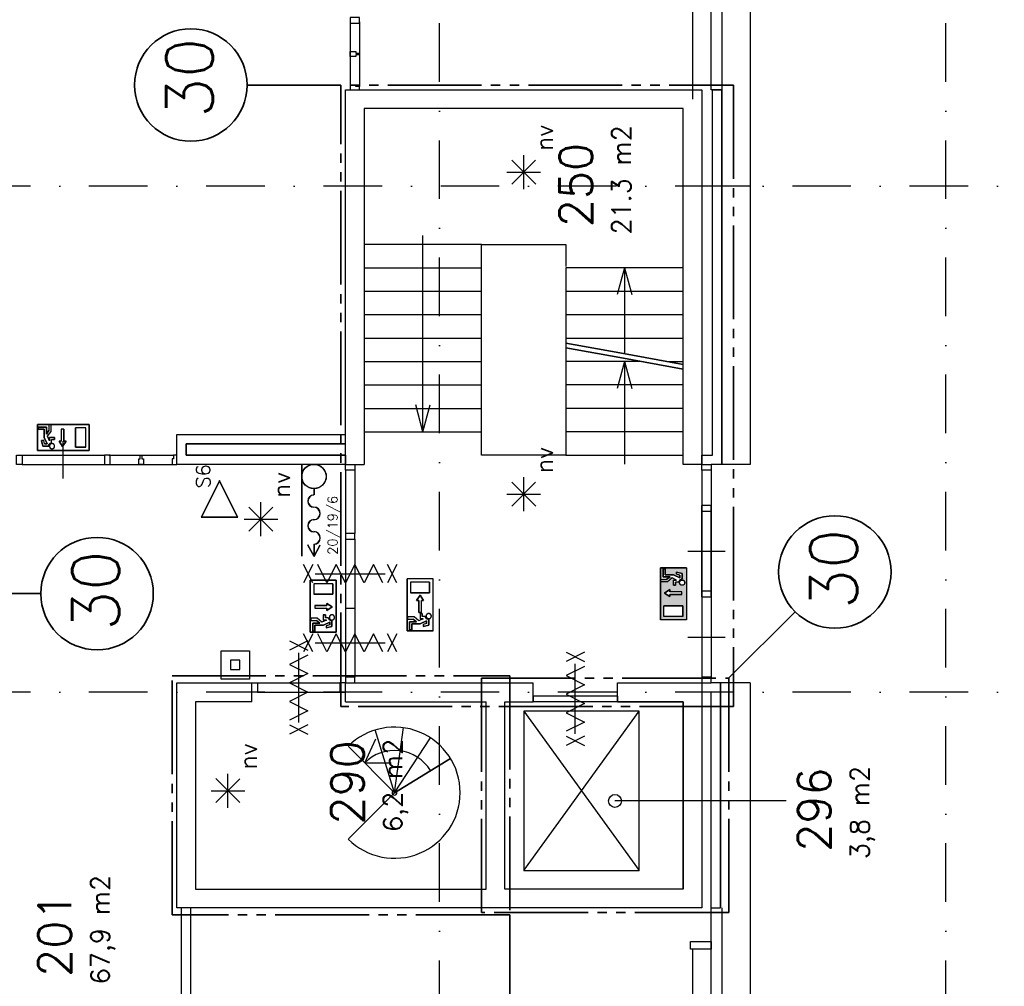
# Model space of a CAD drawing. Extents: x 36324 to 146208, y 143889 to 220609.
# Tile 8 of 21: x 68088 to 78588, y 177643 to 187957. Entities that reach past the tile are written whole.
import ezdxf
from ezdxf.enums import TextEntityAlignment as Align

# ---------------------------------------------------------------- set-up
doc = ezdxf.new("R2010")
doc.units = 0
doc.header["$LTSCALE"] = 100
doc.linetypes.add('B0302', pattern=[12.5, 6.25, -3.125, 0, -3.125])
doc.linetypes.add('B0804', pattern=[15, 10, -1, 1, -1, 1, -1])
for name, color, linetype in [('Bouwkundig', 253, 'CONTINUOUS'), ('Bouwkundig tekst', 252, 'CONTINUOUS'), ('Stramien', 252, 'B0302')]:
    doc.layers.add(name, color=color, linetype=linetype)
doc.layers.add('brandscheiding', color=40, linetype='B0804', lineweight=35)
doc.styles.add('bouwk tekst', font='romans.shx')
doc.styles.get("Standard").update_dxf_attribs({"font": 'romans.shx'})

msp = doc.modelspace()

# ---------------------------------------------------------------- hatches: boundary and pattern name
at = {"layer": 'brandscheiding'}
h = msp.add_hatch(color=256, dxfattribs=at)
h.paths.add_polyline_path([(75198, 181553), (74921, 181553), (74921, 181830), (74977, 181830), (75020, 181802), (75020, 181825), (75149, 181825), (75149, 181853), (75020, 181853), (75020, 181876), (74964, 181839), (74977, 181830), (74921, 181830), (74921, 182108), (75198, 182108)])
h.paths.add_polyline_path([(74958, 181701), (74958, 181590), (75161, 181590), (75161, 181701)], flags=16)
h.paths.add_polyline_path([(75060, 181923), (75083, 181923), (75083, 181955), (75116, 181955), (75116, 181955), (75116, 181956), (75116, 181956), (75116, 181956), (75116, 181957), (75117, 181957), (75117, 181959), (75118, 181962), (75118, 181963), (75121, 181969), (75121, 181970), (75126, 181975), (75126, 181976), (75130, 181979), (75130, 181979), (75135, 181982), (75136, 181983), (75145, 181986), (75146, 181986), (75153, 181987), (75152, 181987), (75152, 182048), (75092, 182063), (75092, 182039), (75129, 182030), (75129, 182003), (75061, 182034), (74972, 182034), (74972, 182098), (74949, 182098), (74949, 182011), (75023, 182011), (74987, 181983), (74925, 181983), (74925, 181960), (74995, 181960), (75046, 182000), (75093, 181978), (75060, 181978)], flags=16)
h.paths.add_polyline_path([(75172, 181931), (75172, 181931), (75174, 181934), (75177, 181938), (75177, 181938), (75178, 181941), (75179, 181943), (75179, 181943), (75179, 181943), (75179, 181943), (75179, 181945), (75180, 181949), (75180, 181953), (75179, 181957), (75178, 181961), (75178, 181961), (75176, 181965), (75175, 181966), (75174, 181968), (75172, 181969), (75172, 181970), (75172, 181970), (75170, 181972), (75166, 181974), (75163, 181976), (75161, 181977), (75160, 181977), (75161, 181977), (75157, 181978), (75156, 181978), (75153, 181978), (75149, 181978), (75145, 181977), (75141, 181976), (75137, 181974), (75138, 181974), (75134, 181972), (75131, 181969), (75129, 181966), (75127, 181962), (75125, 181959), (75125, 181958), (75125, 181955), (75124, 181952), (75124, 181952), (75124, 181948), (75125, 181945), (75125, 181945), (75126, 181941), (75128, 181937), (75128, 181937), (75130, 181934), (75132, 181931), (75134, 181929), (75135, 181929), (75138, 181927), (75138, 181926), (75141, 181925), (75142, 181925), (75145, 181924), (75148, 181923), (75148, 181923), (75152, 181923), (75156, 181923), (75160, 181924), (75161, 181924), (75164, 181925), (75165, 181926), (75166, 181926), (75165, 181926), (75166, 181926), (75168, 181927), (75169, 181928), (75169, 181929), (75169, 181929)], flags=16)

# ---------------------------------------------------------------- linework, layer by layer
at = {"layer": 'Bouwkundig', "linetype": 'Continuous'}
for p, q in [((75477, 187210), (75577, 187210)), ((73464, 186149, 2600), (73464, 186511, 2600)), ((73592, 186203, 2600), (73336, 186459, 2600)), ((73336, 186203, 2600), (73590, 186458, 2600)), ((73283, 186330, 2600), (73643, 186330, 2600)), ((68276, 183638), (68830, 183638)), ((68276, 183360), (68276, 183638)), ((68285, 183587), (68285, 183610)), ((68285, 183610), (68373, 183610)), ((68350, 183587), (68285, 183587)), ((68350, 183498), (68350, 183587)), ((68373, 183610), (68373, 183536)), ((68373, 183536), (68400, 183572)), ((68383, 183512), (68423, 183564)), ((68423, 183633), (68400, 183633)), ((68400, 183633), (68400, 183572)), ((68423, 183564), (68423, 183633)), ((68531, 183589), (68531, 183459)), ((68558, 183589), (68558, 183459)), ((68793, 183601), (68682, 183601)), ((68682, 183397), (68682, 183601)), ((68793, 183397), (68793, 183601)), ((68830, 183360), (68830, 183638)), ((68336, 183406), (68321, 183467)), ((68344, 183467), (68321, 183467)), ((68354, 183430), (68344, 183467)), ((68381, 183430), (68350, 183498)), ((68405, 183465), (68384, 183512)), ((68405, 183465), (68405, 183499)), ((68460, 183499), (68405, 183499)), ((68428, 183442), (68428, 183476)), ((68460, 183476), (68428, 183476)), ((68460, 183499), (68460, 183476)), ((68508, 183459), (68531, 183459)), ((68545, 183404), (68508, 183459)), ((68582, 183459), (68545, 183404)), ((68558, 183459), (68582, 183459)), ((68397, 183406), (68336, 183406)), ((68354, 183430), (68381, 183430)), ((68793, 183397), (68682, 183397)), ((71093, 183210), (71093, 182232)), ((71095, 183210), (71095, 182232)), ((75877, 183210), (75462, 183210)), ((73592, 182767, 2600), (73336, 183022, 2600)), ((73336, 182767, 2600), (73590, 183021, 2600)), ((73464, 182713, 2600), (73464, 183075, 2600)), ((71226, 182952), (71226, 182886)), ((71228, 182952), (71228, 182886)), ((70661, 182446, 2600), (70661, 182808, 2600)), ((73283, 182894, 2600), (73643, 182894, 2600)), ((70789, 182500, 2600), (70533, 182756, 2600)), ((70533, 182500, 2600), (70787, 182754, 2600)), ((70480, 182627, 2600), (70840, 182627, 2600)), ((71227, 182229), (71160, 182351)), ((71227, 182232), (71162, 182352)), ((71226, 182362), (71226, 182234)), ((71227, 182232), (71292, 182352)), ((71227, 182229), (71293, 182351)), ((71228, 182362), (71228, 182234)), ((75198, 182108), (74921, 182108)), ((74921, 182108), (74921, 181553)), ((74949, 182098), (74949, 182011)), ((74972, 182098), (74949, 182098)), ((74972, 182034), (74972, 182098)), ((75198, 182108), (75198, 181553)), ((71463, 181976), (71186, 181976)), ((71186, 181422), (71186, 181976)), ((72219, 181436), (72219, 181991)), ((72496, 181991), (72219, 181991)), ((72496, 181436), (72496, 181991)), ((74925, 181960), (74925, 181983)), ((74925, 181983), (74987, 181983)), ((74949, 182011), (75023, 182011)), ((75061, 182034), (74972, 182034)), ((75023, 182011), (74987, 181983)), ((75046, 182000), (74995, 181960)), ((75093, 181978), (75046, 182000)), ((75093, 181978), (75060, 181978)), ((75060, 181923), (75060, 181978)), ((75129, 182003), (75061, 182034)), ((75092, 182039), (75092, 182063)), ((75152, 182048), (75092, 182063)), ((75129, 182030), (75092, 182039)), ((75129, 182030), (75129, 182003)), ((75152, 181987), (75152, 182048)), ((71426, 181939), (71223, 181939)), ((71223, 181939), (71223, 181828)), ((71426, 181939), (71426, 181828)), ((72256, 181954), (72256, 181843)), ((72459, 181954), (72256, 181954)), ((72459, 181954), (72459, 181843)), ((74995, 181960), (74925, 181960)), ((74964, 181839), (75020, 181876)), ((75020, 181876), (75020, 181853)), ((75060, 181923), (75083, 181923)), ((75083, 181923), (75083, 181955)), ((75116, 181955), (75083, 181955)), ((71426, 181828), (71223, 181828)), ((72459, 181843), (72256, 181843)), ((72320, 181760), (72357, 181815)), ((72344, 181760), (72320, 181760)), ((72344, 181630), (72344, 181760)), ((72357, 181815), (72394, 181760)), ((72371, 181630), (72371, 181760)), ((72394, 181760), (72371, 181760)), ((75020, 181802), (74964, 181839)), ((75149, 181853), (75020, 181853)), ((75020, 181825), (75020, 181802)), ((75149, 181825), (75020, 181825)), ((71235, 181705), (71365, 181705)), ((71235, 181677), (71365, 181677)), ((71365, 181728), (71420, 181691)), ((71365, 181705), (71365, 181728)), ((71420, 181691), (71365, 181654)), ((71365, 181654), (71365, 181677)), ((75161, 181701), (74958, 181701)), ((74958, 181590), (74958, 181701)), ((75161, 181590), (75161, 181701)), ((71260, 181570), (71191, 181570)), ((71191, 181570), (71191, 181546)), ((71191, 181546), (71252, 181546)), ((71288, 181519), (71252, 181546)), ((71311, 181530), (71260, 181570)), ((71358, 181551), (71311, 181530)), ((71325, 181607), (71325, 181551)), ((71325, 181607), (71348, 181607)), ((71358, 181551), (71325, 181551)), ((71348, 181607), (71348, 181574)), ((71381, 181574), (71348, 181574)), ((72223, 181584), (72223, 181561)), ((72293, 181584), (72223, 181584)), ((72223, 181561), (72285, 181561)), ((72320, 181533), (72285, 181561)), ((72344, 181544), (72293, 181584)), ((72371, 181630), (72344, 181630)), ((72391, 181565), (72344, 181544)), ((72357, 181621), (72381, 181621)), ((72357, 181621), (72357, 181565)), ((72391, 181565), (72357, 181565)), ((72381, 181621), (72381, 181589)), ((72414, 181589), (72381, 181589)), ((72450, 181557), (72450, 181496)), ((75198, 181553), (74921, 181553)), ((75161, 181590), (74958, 181590)), ((71214, 181431), (71214, 181519)), ((71214, 181519), (71288, 181519)), ((71326, 181496), (71237, 181496)), ((71237, 181496), (71237, 181431)), ((71394, 181527), (71326, 181496)), ((71394, 181500), (71357, 181490)), ((71357, 181490), (71357, 181467)), ((71417, 181482), (71357, 181467)), ((71394, 181500), (71394, 181527)), ((71417, 181543), (71417, 181482)), ((72246, 181533), (72320, 181533)), ((72246, 181445), (72246, 181533)), ((72270, 181445), (72246, 181445)), ((72358, 181510), (72270, 181510)), ((72270, 181510), (72270, 181445)), ((72427, 181541), (72358, 181510)), ((72427, 181514), (72390, 181505)), ((72390, 181505), (72390, 181481)), ((72450, 181496), (72390, 181481)), ((72427, 181514), (72427, 181541)), ((71463, 181422), (71186, 181422)), ((71237, 181431), (71214, 181431)), ((72496, 181436), (72219, 181436)), ((70309, 179549), (70309, 179911)), ((70437, 179603), (70181, 179859)), ((70181, 179603), (70435, 179857)), ((70128, 179730), (70488, 179730)), ((76261, 179621), (74436, 179621)), ((75463, 178480), (75563, 178480))]:
    msp.add_line(p, q, dxfattribs=at)
for points in [[(75463, 187210), (75463, 191580)], [(75577, 191580), (75577, 187210)], [(75877, 191580), (75877, 183210)], [(75263, 188840), (75263, 187110)], [(71613, 187920), (71613, 187261)], [(71713, 187935), (71713, 187245)], [(71713, 187601), (71713, 187581), (71673, 187581), (71673, 187566), (71613, 187566), (71613, 187616), (71673, 187616)], [(71673, 187616), (71673, 187601), (71713, 187601)], [(71563, 187210), (75363, 187210)], [(71563, 183210), (71563, 187210)], [(75363, 187210), (75363, 183210)], [(75363, 183310), (75477, 183310), (75477, 187210)], [(75577, 187210), (75463, 187210)], [(75477, 183310), (75477, 187210)], [(75577, 187210), (75577, 183210)], [(75577, 183210), (75577, 183210), (75577, 187210)], [(75163, 187010), (71763, 187010)], [(75163, 183210), (75163, 187010), (71763, 187010), (71763, 183210)], [(71763, 187010), (71763, 183210)], [(75163, 183210), (75163, 187010)], [(75877, 186180), (75577, 186180)], [(72388, 185560), (72388, 185655)], [(72388, 183560), (72388, 185560)], [(73013, 185560), (73913, 185560)], [(73913, 185560), (73913, 185323)], [(71763, 185310), (73013, 185310)], [(74538, 185310), (74461, 185023)], [(74538, 185310), (74538, 184393)], [(74538, 185310), (74615, 185023)], [(71763, 185060), (73013, 185060)], [(73913, 185060), (75163, 185060)], [(71763, 184810), (73013, 184810)], [(73913, 184810), (75163, 184810)], [(71763, 184560), (73013, 184560)], [(73913, 184560), (75163, 184560)], [(71763, 184310), (73013, 184310)], [(74718, 184310), (73913, 184310)], [(74538, 184310), (74461, 184023)], [(74538, 184310), (74538, 183215)], [(74538, 184310), (74615, 184023)], [(74993, 184310), (75163, 184310)], [(71763, 184060), (73013, 184060)], [(75163, 184060), (73913, 184060)], [(71763, 183810), (73013, 183810)], [(72388, 183560), (72311, 183848)], [(72388, 183560), (72465, 183848)], [(75163, 183810), (73913, 183810)], [(68285, 183610), (68285, 183587), (68350, 183587), (68350, 183498), (68381, 183430), (68354, 183430), (68344, 183467), (68321, 183467), (68336, 183406), (68397, 183406), (68397, 183412), (68398, 183415), (68398, 183417), (68399, 183420), (68401, 183424), (68403, 183426), (68404, 183428), (68406, 183431), (68408, 183432), (68410, 183435), (68413, 183437), (68416, 183439), (68419, 183440), (68423, 183441), (68426, 183442), (68428, 183443), (68428, 183476), (68460, 183476), (68460, 183499), (68405, 183499), (68405, 183465), (68384, 183512), (68423, 183564), (68423, 183633), (68400, 183633), (68400, 183572), (68373, 183536), (68373, 183610), (68285, 183610)], [(68558, 183589), (68531, 183589), (68531, 183459), (68508, 183459), (68545, 183404), (68582, 183459), (68558, 183459), (68558, 183589)], [(68682, 183601), (68682, 183397), (68793, 183397), (68793, 183601), (68682, 183601)], [(73013, 183310), (73013, 183588)], [(75163, 183560), (73913, 183560)], [(68397, 183406), (68397, 183407), (68397, 183407), (68397, 183408), (68397, 183408), (68397, 183409), (68397, 183409), (68397, 183409), (68397, 183410), (68397, 183410), (68397, 183411), (68397, 183411), (68397, 183411), (68397, 183412), (68397, 183412), (68397, 183413), (68397, 183413), (68397, 183413), (68397, 183414), (68397, 183414), (68398, 183415), (68398, 183415), (68398, 183415), (68398, 183416), (68398, 183416), (68398, 183417), (68398, 183417), (68398, 183417), (68398, 183418), (68399, 183418), (68399, 183418), (68399, 183419), (68399, 183419), (68399, 183420), (68399, 183420), (68399, 183420), (68400, 183421), (68400, 183421), (68400, 183421), (68400, 183422), (68400, 183422), (68400, 183423), (68401, 183423), (68401, 183423), (68401, 183424), (68401, 183424), (68401, 183424), (68402, 183425), (68402, 183425), (68402, 183425), (68402, 183426), (68402, 183426), (68403, 183426), (68403, 183427), (68403, 183427), (68403, 183427), (68404, 183428), (68404, 183428), (68404, 183428), (68404, 183429), (68405, 183429), (68405, 183429), (68405, 183430), (68405, 183430), (68406, 183430), (68406, 183431), (68406, 183431), (68406, 183431), (68407, 183432), (68407, 183432), (68407, 183432), (68408, 183432), (68408, 183433), (68408, 183433), (68408, 183433), (68409, 183434), (68409, 183434), (68409, 183434), (68410, 183434), (68410, 183435), (68410, 183435), (68411, 183435), (68411, 183435), (68411, 183436), (68412, 183436), (68412, 183436), (68412, 183436), (68413, 183436), (68413, 183437), (68413, 183437), (68414, 183437), (68414, 183437), (68414, 183438), (68415, 183438), (68415, 183438), (68415, 183438), (68416, 183438), (68416, 183439), (68417, 183439), (68417, 183439), (68417, 183439), (68418, 183439), (68418, 183439), (68418, 183440), (68419, 183440), (68419, 183440), (68419, 183440), (68420, 183440), (68420, 183440), (68421, 183441), (68421, 183441), (68421, 183441), (68422, 183441), (68422, 183441), (68423, 183441), (68423, 183441), (68423, 183441), (68424, 183441), (68424, 183442), (68425, 183442), (68425, 183442), (68425, 183442), (68426, 183442), (68426, 183442), (68427, 183442), (68427, 183442), (68427, 183442), (68428, 183442), (68428, 183442)], [(68553, 183060), (68553, 183260), (68553, 183460)], [(71563, 183210), (69763, 183210), (69763, 183530), (71563, 183530)], [(69763, 183530), (71563, 183530)], [(69763, 183210), (69763, 183530)], [(68405, 183402), (68406, 183398), (68409, 183393), (68411, 183389), (68414, 183386), (68418, 183383), (68421, 183381), (68427, 183379), (68434, 183379), (68441, 183380), (68445, 183381), (68447, 183383), (68449, 183384), (68452, 183386), (68455, 183390), (68457, 183393), (68459, 183397), (68460, 183403), (68460, 183407), (68460, 183411), (68459, 183417), (68457, 183420), (68454, 183424), (68450, 183429), (68447, 183430), (68442, 183433), (68438, 183434), (68431, 183434), (68425, 183433), (68421, 183432), (68418, 183430), (68415, 183427), (68411, 183424), (68409, 183420), (68407, 183417), (68406, 183413), (68405, 183410), (68405, 183405), (68405, 183402)], [(68452, 183387), (68453, 183388), (68454, 183389), (68455, 183390), (68456, 183391), (68457, 183392), (68457, 183393), (68458, 183395), (68458, 183396), (68459, 183397), (68459, 183398), (68460, 183400), (68460, 183401), (68460, 183402), (68460, 183404), (68460, 183405), (68460, 183406), (68460, 183408), (68460, 183409), (68460, 183411), (68460, 183412), (68460, 183413), (68459, 183415), (68459, 183416), (68458, 183417), (68458, 183418), (68457, 183420), (68457, 183421), (68456, 183422), (68455, 183423), (68454, 183424), (68453, 183425), (68452, 183426), (68451, 183427), (68450, 183428), (68449, 183429), (68448, 183430), (68447, 183430), (68446, 183431), (68445, 183432), (68443, 183432), (68442, 183433), (68441, 183433), (68439, 183433), (68438, 183434), (68437, 183434), (68435, 183434), (68434, 183434), (68433, 183434), (68431, 183434), (68430, 183434), (68429, 183434), (68427, 183434), (68426, 183433), (68425, 183433), (68423, 183433), (68422, 183432), (68421, 183432), (68420, 183431), (68418, 183430), (68417, 183430), (68416, 183429), (68415, 183428), (68414, 183427), (68413, 183426), (68412, 183425), (68411, 183424), (68410, 183423), (68410, 183422), (68409, 183421), (68408, 183420), (68408, 183418), (68407, 183417), (68407, 183416), (68406, 183415), (68406, 183413), (68406, 183412), (68405, 183411), (68405, 183409), (68405, 183408), (68405, 183406), (68405, 183405), (68405, 183404), (68405, 183402), (68406, 183401), (68406, 183400), (68406, 183398), (68407, 183397), (68407, 183396), (68408, 183395), (68408, 183393), (68409, 183392), (68410, 183391), (68410, 183390), (68411, 183389), (68412, 183388), (68413, 183387), (68414, 183386), (68415, 183385), (68416, 183384), (68417, 183383), (68418, 183383), (68420, 183382), (68421, 183381), (68422, 183381), (68423, 183380), (68425, 183380), (68426, 183380), (68427, 183379), (68429, 183379), (68430, 183379), (68431, 183379), (68433, 183379), (68434, 183379), (68435, 183379), (68437, 183379), (68438, 183379), (68439, 183380), (68441, 183380), (68442, 183380), (68443, 183381), (68445, 183381), (68446, 183382), (68447, 183383), (68448, 183383), (68449, 183384), (68450, 183385), (68451, 183386), (68452, 183387)], [(71563, 183430), (69863, 183430)], [(71563, 183310), (69863, 183310), (69863, 183430), (71563, 183430)], [(69863, 183430), (69863, 183310)], [(68113, 183310), (68993, 183310)], [(69038, 183310), (69728, 183310)], [(69372, 183310), (69392, 183310), (69392, 183270), (69407, 183270), (69407, 183210), (69357, 183210), (69357, 183270)], [(69357, 183270), (69372, 183270), (69372, 183310)], [(69863, 183310), (71563, 183310)], [(71563, 183310), (71563, 183210)], [(73913, 183310), (73013, 183310)], [(74538, 183310), (74538, 183215)], [(75363, 183310), (75477, 183310)], [(75363, 183210), (75363, 183310)], [(68113, 183210), (68993, 183211)], [(69053, 183210), (69712, 183210)], [(71563, 183210), (69763, 183210)], [(71563, 183210), (71763, 183210)], [(71563, 183151), (71563, 182473)], [(71663, 183151), (71663, 182473)], [(75363, 183210), (75163, 183210)], [(75363, 183151), (75363, 181861)], [(75462, 183151), (75462, 181861)], [(75363, 181797), (75363, 182773)], [(75363, 182713), (75363, 180940)], [(75462, 181797), (75462, 182773)], [(75462, 182713), (75462, 180940)], [(71563, 182414), (71563, 180940)], [(71663, 182414), (71663, 180940)], [(75212, 182287), (75412, 182287), (75612, 182287)], [(71215, 181948), (71115, 182142)], [(71215, 182142), (71115, 181948)], [(71959, 181948), (71860, 182142), (71761, 181948), (71662, 182142), (71563, 181948), (71464, 182142), (71365, 181948), (71266, 182142)], [(72110, 181948), (72010, 182142)], [(72110, 182142), (72010, 181948)], [(74921, 182108), (75198, 182108), (75198, 181553), (74921, 181553), (74921, 182108)], [(74949, 182098), (74972, 182098), (74972, 182034), (75061, 182034), (75129, 182003), (75129, 182030), (75092, 182039), (75092, 182063), (75152, 182048), (75152, 181987), (75146, 181986), (75144, 181986), (75141, 181985), (75138, 181984), (75135, 181982), (75132, 181981), (75130, 181979), (75128, 181977), (75126, 181976), (75124, 181973), (75122, 181970), (75120, 181967), (75119, 181964), (75117, 181960), (75117, 181957), (75116, 181955), (75083, 181955), (75083, 181923), (75060, 181923), (75060, 181978), (75093, 181978), (75046, 182000), (74995, 181960), (74925, 181960), (74925, 181983), (74987, 181983), (75023, 182011), (74949, 182011), (74949, 182098)], [(71240, 182045), (71985, 182045)], [(71413, 182045), (71613, 182045), (71813, 182045)], [(72219, 181436), (72496, 181436), (72496, 181991), (72219, 181991), (72219, 181436)], [(75152, 181987), (75152, 181987), (75151, 181987), (75151, 181987), (75150, 181987), (75150, 181987), (75150, 181987), (75149, 181986), (75149, 181986), (75148, 181986), (75148, 181986), (75148, 181986), (75147, 181986), (75147, 181986), (75146, 181986), (75146, 181986), (75146, 181986), (75145, 181986), (75145, 181986), (75144, 181986), (75144, 181986), (75144, 181986), (75143, 181986), (75143, 181985), (75142, 181985), (75142, 181985), (75142, 181985), (75141, 181985), (75141, 181985), (75140, 181985), (75140, 181985), (75140, 181984), (75139, 181984), (75139, 181984), (75139, 181984), (75138, 181984), (75138, 181984), (75137, 181984), (75137, 181983), (75137, 181983), (75136, 181983), (75136, 181983), (75136, 181983), (75135, 181982), (75135, 181982), (75135, 181982), (75134, 181982), (75134, 181982), (75133, 181981), (75133, 181981), (75133, 181981), (75132, 181981), (75132, 181981), (75132, 181980), (75131, 181980), (75131, 181980), (75131, 181980), (75130, 181979), (75130, 181979), (75130, 181979), (75129, 181979), (75129, 181978), (75129, 181978), (75129, 181978), (75128, 181978), (75128, 181977), (75128, 181977), (75127, 181977), (75127, 181977), (75127, 181976), (75126, 181976), (75126, 181976), (75126, 181975), (75126, 181975), (75125, 181975), (75125, 181974), (75125, 181974), (75125, 181974), (75124, 181974), (75124, 181973), (75124, 181973), (75123, 181973), (75123, 181972), (75123, 181972), (75123, 181972), (75123, 181971), (75122, 181971), (75122, 181971), (75122, 181970), (75122, 181970), (75121, 181970), (75121, 181969), (75121, 181969), (75121, 181969), (75121, 181968), (75120, 181968), (75120, 181967), (75120, 181967), (75120, 181967), (75120, 181966), (75119, 181966), (75119, 181966), (75119, 181965), (75119, 181965), (75119, 181965), (75119, 181964), (75118, 181964), (75118, 181963), (75118, 181963), (75118, 181963), (75118, 181962), (75118, 181962), (75118, 181961), (75118, 181961), (75117, 181961), (75117, 181960), (75117, 181960), (75117, 181960), (75117, 181959), (75117, 181959), (75117, 181958), (75117, 181958), (75117, 181958), (75117, 181957), (75116, 181957), (75116, 181956), (75116, 181956), (75116, 181956), (75116, 181955)], [(75172, 181931), (75171, 181930), (75170, 181929), (75169, 181928), (75167, 181927), (75166, 181927), (75165, 181926), (75164, 181925), (75163, 181925), (75161, 181924), (75160, 181924), (75159, 181924), (75157, 181923), (75156, 181923), (75155, 181923), (75153, 181923), (75152, 181923), (75151, 181923), (75149, 181923), (75148, 181923), (75147, 181923), (75145, 181924), (75144, 181924), (75143, 181924), (75141, 181925), (75140, 181925), (75139, 181926), (75138, 181927), (75137, 181927), (75136, 181928), (75134, 181929), (75133, 181930), (75132, 181931), (75132, 181932), (75131, 181933), (75130, 181934), (75129, 181935), (75128, 181936), (75128, 181937), (75127, 181939), (75126, 181940), (75126, 181941), (75126, 181942), (75125, 181944), (75125, 181945), (75125, 181946), (75124, 181948), (75124, 181949), (75124, 181950), (75124, 181952), (75124, 181953), (75125, 181955), (75125, 181956), (75125, 181957), (75126, 181959), (75126, 181960), (75126, 181961), (75127, 181962), (75128, 181964), (75128, 181965), (75129, 181966), (75130, 181967), (75131, 181968), (75132, 181969), (75132, 181970), (75133, 181971), (75134, 181972), (75136, 181973), (75137, 181974), (75138, 181974), (75139, 181975), (75140, 181976), (75141, 181976), (75143, 181977), (75144, 181977), (75145, 181977), (75147, 181978), (75148, 181978), (75149, 181978), (75151, 181978), (75152, 181978), (75153, 181978), (75155, 181978), (75156, 181978), (75157, 181978), (75159, 181977), (75160, 181977), (75161, 181977), (75163, 181976), (75164, 181976), (75165, 181975), (75166, 181974), (75167, 181974), (75169, 181973), (75170, 181972), (75171, 181971), (75172, 181970), (75173, 181969), (75174, 181968), (75174, 181967), (75175, 181966), (75176, 181965), (75177, 181964), (75177, 181962), (75178, 181961), (75178, 181960), (75179, 181959), (75179, 181957), (75179, 181956), (75180, 181955), (75180, 181953), (75180, 181952), (75180, 181950), (75180, 181949), (75180, 181948), (75180, 181946), (75179, 181945), (75179, 181944), (75179, 181942), (75178, 181941), (75178, 181940), (75177, 181939), (75177, 181937), (75176, 181936), (75175, 181935), (75174, 181934), (75174, 181933), (75173, 181932), (75172, 181931)], [(75156, 181978), (75161, 181977), (75166, 181975), (75170, 181972), (75172, 181969), (75175, 181966), (75177, 181962), (75179, 181956), (75180, 181949), (75179, 181943), (75177, 181939), (75176, 181936), (75174, 181934), (75172, 181932), (75169, 181929), (75165, 181926), (75161, 181924), (75155, 181923), (75151, 181923), (75148, 181923), (75142, 181925), (75139, 181926), (75134, 181929), (75130, 181934), (75128, 181936), (75126, 181941), (75125, 181945), (75124, 181952), (75125, 181958), (75127, 181962), (75129, 181965), (75131, 181969), (75135, 181972), (75138, 181975), (75142, 181976), (75146, 181978), (75149, 181978), (75153, 181978), (75156, 181978)], [(71223, 181828), (71426, 181828), (71426, 181939), (71223, 181939), (71223, 181828)], [(72256, 181843), (72459, 181843), (72459, 181954), (72256, 181954), (72256, 181843)], [(75149, 181825), (75149, 181853), (75020, 181853), (75020, 181876), (74964, 181839), (75020, 181802), (75020, 181825), (75149, 181825)], [(72344, 181630), (72371, 181630), (72371, 181760), (72394, 181760), (72357, 181815), (72320, 181760), (72344, 181760), (72344, 181630)], [(71235, 181705), (71235, 181677), (71365, 181677), (71365, 181654), (71420, 181691), (71365, 181728), (71365, 181705), (71235, 181705)], [(71563, 181677), (71663, 181677)], [(74958, 181701), (75161, 181701), (75161, 181590), (74958, 181590), (74958, 181701)], [(71214, 181431), (71237, 181431), (71237, 181496), (71326, 181496), (71394, 181527), (71394, 181500), (71357, 181490), (71357, 181467), (71417, 181482), (71417, 181543), (71411, 181543), (71409, 181544), (71406, 181544), (71404, 181545), (71400, 181547), (71397, 181549), (71396, 181550), (71393, 181552), (71391, 181554), (71389, 181556), (71387, 181559), (71385, 181562), (71384, 181565), (71382, 181569), (71382, 181572), (71381, 181574), (71348, 181574), (71348, 181607), (71325, 181607), (71325, 181551), (71358, 181551), (71311, 181530), (71260, 181570), (71191, 181570), (71191, 181546), (71252, 181546), (71288, 181519), (71214, 181519), (71214, 181431)], [(71417, 181543), (71417, 181543), (71416, 181543), (71416, 181543), (71416, 181543), (71415, 181543), (71415, 181543), (71414, 181543), (71414, 181543), (71414, 181543), (71413, 181543), (71413, 181543), (71412, 181543), (71412, 181543), (71412, 181543), (71411, 181543), (71411, 181543), (71410, 181543), (71410, 181543), (71410, 181543), (71409, 181544), (71409, 181544), (71408, 181544), (71408, 181544), (71408, 181544), (71407, 181544), (71407, 181544), (71406, 181544), (71406, 181544), (71406, 181545), (71405, 181545), (71405, 181545), (71404, 181545), (71404, 181545), (71404, 181545), (71403, 181545), (71403, 181546), (71403, 181546), (71402, 181546), (71402, 181546), (71401, 181546), (71401, 181546), (71401, 181547), (71400, 181547), (71400, 181547), (71400, 181547), (71399, 181547), (71399, 181548), (71399, 181548), (71398, 181548), (71398, 181548), (71398, 181548), (71397, 181549), (71397, 181549), (71397, 181549), (71396, 181549), (71396, 181550), (71396, 181550), (71395, 181550), (71395, 181550), (71395, 181551), (71394, 181551), (71394, 181551), (71394, 181551), (71393, 181552), (71393, 181552), (71393, 181552), (71392, 181552), (71392, 181553), (71392, 181553), (71392, 181553), (71391, 181554), (71391, 181554), (71391, 181554), (71390, 181555), (71390, 181555), (71390, 181555), (71390, 181555), (71389, 181556), (71389, 181556), (71389, 181556), (71389, 181557), (71388, 181557), (71388, 181557), (71388, 181558), (71388, 181558), (71387, 181558), (71387, 181559), (71387, 181559), (71387, 181559), (71387, 181560), (71386, 181560), (71386, 181560), (71386, 181561), (71386, 181561), (71386, 181561), (71385, 181562), (71385, 181562), (71385, 181563), (71385, 181563), (71385, 181563), (71384, 181564), (71384, 181564), (71384, 181564), (71384, 181565), (71384, 181565), (71384, 181566), (71383, 181566), (71383, 181566), (71383, 181567), (71383, 181567), (71383, 181567), (71383, 181568), (71383, 181568), (71383, 181569), (71382, 181569), (71382, 181569), (71382, 181570), (71382, 181570), (71382, 181571), (71382, 181571), (71382, 181571), (71382, 181572), (71382, 181572), (71382, 181573), (71382, 181573), (71382, 181573), (71381, 181574), (71381, 181574)], [(71437, 181598), (71436, 181599), (71435, 181600), (71434, 181601), (71433, 181602), (71431, 181603), (71430, 181603), (71429, 181604), (71428, 181604), (71427, 181605), (71425, 181605), (71424, 181606), (71423, 181606), (71421, 181606), (71420, 181606), (71419, 181606), (71417, 181607), (71416, 181606), (71415, 181606), (71413, 181606), (71412, 181606), (71410, 181606), (71409, 181605), (71408, 181605), (71407, 181604), (71405, 181604), (71404, 181603), (71403, 181603), (71402, 181602), (71401, 181601), (71400, 181600), (71399, 181599), (71398, 181598), (71397, 181597), (71396, 181596), (71395, 181595), (71394, 181594), (71393, 181593), (71393, 181592), (71392, 181591), (71392, 181589), (71391, 181588), (71391, 181587), (71390, 181586), (71390, 181584), (71390, 181583), (71390, 181582), (71390, 181580), (71389, 181579), (71390, 181577), (71390, 181576), (71390, 181575), (71390, 181573), (71390, 181572), (71391, 181571), (71391, 181569), (71392, 181568), (71392, 181567), (71393, 181566), (71393, 181565), (71394, 181563), (71395, 181562), (71396, 181561), (71397, 181560), (71398, 181559), (71399, 181558), (71400, 181557), (71401, 181557), (71402, 181556), (71403, 181555), (71404, 181554), (71405, 181554), (71407, 181553), (71408, 181553), (71409, 181552), (71410, 181552), (71412, 181552), (71413, 181551), (71415, 181551), (71416, 181551), (71417, 181551), (71419, 181551), (71420, 181551), (71421, 181551), (71423, 181552), (71424, 181552), (71425, 181552), (71427, 181553), (71428, 181553), (71429, 181554), (71430, 181554), (71431, 181555), (71433, 181556), (71434, 181557), (71435, 181557), (71436, 181558), (71437, 181559), (71438, 181560), (71439, 181561), (71440, 181562), (71440, 181563), (71441, 181565), (71442, 181566), (71442, 181567), (71443, 181568), (71443, 181569), (71444, 181571), (71444, 181572), (71444, 181573), (71445, 181575), (71445, 181576), (71445, 181577), (71445, 181579), (71445, 181580), (71445, 181582), (71445, 181583), (71444, 181584), (71444, 181586), (71444, 181587), (71443, 181588), (71443, 181589), (71442, 181591), (71442, 181592), (71441, 181593), (71440, 181594), (71440, 181595), (71439, 181596), (71438, 181597), (71437, 181598)], [(71421, 181551), (71426, 181552), (71431, 181555), (71435, 181557), (71437, 181560), (71440, 181564), (71443, 181567), (71444, 181573), (71445, 181580), (71444, 181587), (71442, 181591), (71441, 181593), (71439, 181596), (71438, 181598), (71434, 181601), (71431, 181603), (71426, 181605), (71421, 181606), (71416, 181607), (71413, 181606), (71407, 181605), (71404, 181603), (71399, 181600), (71395, 181596), (71393, 181593), (71391, 181588), (71390, 181584), (71390, 181577), (71391, 181571), (71392, 181567), (71394, 181564), (71396, 181561), (71400, 181557), (71404, 181555), (71407, 181553), (71411, 181552), (71414, 181551), (71419, 181551), (71421, 181551)], [(72246, 181445), (72270, 181445), (72270, 181510), (72358, 181510), (72427, 181541), (72427, 181514), (72390, 181505), (72390, 181481), (72450, 181496), (72450, 181557), (72444, 181558), (72442, 181558), (72439, 181559), (72436, 181560), (72433, 181561), (72430, 181563), (72428, 181564), (72426, 181566), (72424, 181568), (72422, 181571), (72420, 181574), (72418, 181577), (72416, 181580), (72415, 181584), (72414, 181587), (72414, 181589), (72381, 181589), (72381, 181621), (72357, 181621), (72357, 181565), (72391, 181565), (72344, 181544), (72293, 181584), (72223, 181584), (72223, 181561), (72285, 181561), (72320, 181533), (72246, 181533), (72246, 181445)], [(72450, 181557), (72450, 181557), (72449, 181557), (72449, 181557), (72448, 181557), (72448, 181557), (72447, 181557), (72447, 181557), (72447, 181557), (72446, 181557), (72446, 181557), (72445, 181557), (72445, 181557), (72445, 181557), (72444, 181558), (72444, 181558), (72443, 181558), (72443, 181558), (72443, 181558), (72442, 181558), (72442, 181558), (72441, 181558), (72441, 181558), (72441, 181558), (72440, 181558), (72440, 181558), (72439, 181559), (72439, 181559), (72439, 181559), (72438, 181559), (72438, 181559), (72438, 181559), (72437, 181559), (72437, 181560), (72436, 181560), (72436, 181560), (72436, 181560), (72435, 181560), (72435, 181560), (72435, 181560), (72434, 181561), (72434, 181561), (72433, 181561), (72433, 181561), (72433, 181561), (72432, 181562), (72432, 181562), (72432, 181562), (72431, 181562), (72431, 181562), (72431, 181563), (72430, 181563), (72430, 181563), (72430, 181563), (72429, 181564), (72429, 181564), (72429, 181564), (72428, 181564), (72428, 181565), (72428, 181565), (72427, 181565), (72427, 181565), (72427, 181566), (72426, 181566), (72426, 181566), (72426, 181566), (72425, 181567), (72425, 181567), (72425, 181567), (72425, 181567), (72424, 181568), (72424, 181568), (72424, 181568), (72423, 181569), (72423, 181569), (72423, 181569), (72423, 181570), (72422, 181570), (72422, 181570), (72422, 181570), (72422, 181571), (72421, 181571), (72421, 181571), (72421, 181572), (72421, 181572), (72420, 181572), (72420, 181573), (72420, 181573), (72420, 181573), (72419, 181574), (72419, 181574), (72419, 181574), (72419, 181575), (72419, 181575), (72418, 181576), (72418, 181576), (72418, 181576), (72418, 181577), (72418, 181577), (72417, 181577), (72417, 181578), (72417, 181578), (72417, 181578), (72417, 181579), (72417, 181579), (72416, 181580), (72416, 181580), (72416, 181580), (72416, 181581), (72416, 181581), (72416, 181581), (72416, 181582), (72416, 181582), (72415, 181583), (72415, 181583), (72415, 181583), (72415, 181584), (72415, 181584), (72415, 181585), (72415, 181585), (72415, 181585), (72415, 181586), (72415, 181586), (72414, 181587), (72414, 181587), (72414, 181587), (72414, 181588), (72414, 181588), (72414, 181589)], [(72454, 181566), (72459, 181567), (72464, 181569), (72468, 181572), (72470, 181574), (72473, 181578), (72475, 181582), (72477, 181588), (72478, 181595), (72477, 181601), (72475, 181605), (72474, 181607), (72472, 181610), (72470, 181612), (72467, 181615), (72463, 181617), (72459, 181619), (72453, 181621), (72449, 181621), (72446, 181621), (72440, 181619), (72436, 181617), (72432, 181614), (72428, 181610), (72426, 181607), (72424, 181603), (72423, 181598), (72422, 181592), (72423, 181586), (72425, 181581), (72427, 181578), (72429, 181575), (72432, 181572), (72436, 181569), (72440, 181567), (72444, 181566), (72447, 181566), (72451, 181565), (72454, 181566)], [(72470, 181613), (72469, 181614), (72468, 181615), (72466, 181615), (72465, 181616), (72464, 181617), (72463, 181618), (72462, 181618), (72461, 181619), (72459, 181619), (72458, 181620), (72457, 181620), (72455, 181620), (72454, 181621), (72453, 181621), (72451, 181621), (72450, 181621), (72449, 181621), (72447, 181621), (72446, 181621), (72445, 181620), (72443, 181620), (72442, 181620), (72441, 181619), (72439, 181619), (72438, 181618), (72437, 181618), (72436, 181617), (72435, 181616), (72433, 181615), (72432, 181615), (72431, 181614), (72430, 181613), (72429, 181612), (72428, 181611), (72428, 181610), (72427, 181609), (72426, 181607), (72425, 181606), (72425, 181605), (72424, 181604), (72424, 181603), (72423, 181601), (72423, 181600), (72423, 181599), (72422, 181597), (72422, 181596), (72422, 181595), (72422, 181593), (72422, 181592), (72422, 181590), (72422, 181589), (72423, 181588), (72423, 181586), (72423, 181585), (72424, 181584), (72424, 181583), (72425, 181581), (72425, 181580), (72426, 181579), (72427, 181578), (72428, 181577), (72428, 181576), (72429, 181575), (72430, 181574), (72431, 181573), (72432, 181572), (72433, 181571), (72435, 181570), (72436, 181569), (72437, 181569), (72438, 181568), (72439, 181568), (72441, 181567), (72442, 181567), (72443, 181566), (72445, 181566), (72446, 181566), (72447, 181566), (72449, 181565), (72450, 181565), (72451, 181565), (72453, 181566), (72454, 181566), (72455, 181566), (72457, 181566), (72458, 181567), (72459, 181567), (72461, 181568), (72462, 181568), (72463, 181569), (72464, 181569), (72465, 181570), (72466, 181571), (72468, 181572), (72469, 181573), (72470, 181574), (72470, 181575), (72471, 181576), (72472, 181577), (72473, 181578), (72474, 181579), (72474, 181580), (72475, 181581), (72476, 181583), (72476, 181584), (72476, 181585), (72477, 181586), (72477, 181588), (72477, 181589), (72478, 181590), (72478, 181592), (72478, 181593), (72478, 181595), (72478, 181596), (72477, 181597), (72477, 181599), (72477, 181600), (72476, 181601), (72476, 181603), (72476, 181604), (72475, 181605), (72474, 181606), (72474, 181607), (72473, 181609), (72472, 181610), (72471, 181611), (72470, 181612), (72470, 181613)], [(71215, 181212), (71115, 181405)], [(71215, 181405), (71115, 181212)], [(71959, 181212), (71860, 181405), (71761, 181212), (71662, 181405), (71563, 181212), (71464, 181405), (71365, 181212), (71266, 181405)], [(72110, 181212), (72010, 181405)], [(72110, 181405), (72010, 181212)], [(75212, 181368), (75412, 181368), (75612, 181368)], [(71160, 181328), (70966, 181228)], [(70966, 181328), (71160, 181228)], [(71240, 181308), (71985, 181308)], [(71413, 181308), (71613, 181308), (71813, 181308)], [(70537, 180922), (70237, 180922), (70237, 181222), (70537, 181222), (70537, 180922)], [(71160, 181177), (70966, 181078), (71160, 180979), (70966, 180880), (71160, 180781), (70966, 180682), (71160, 180583), (70966, 180484)], [(71063, 180458), (71063, 181203)], [(73916, 181208), (74110, 181108)], [(74110, 181208), (73916, 181108)], [(71063, 180630), (71063, 180830), (71063, 181030)], [(74110, 181057), (73916, 180958), (74110, 180859), (73916, 180760), (74110, 180661), (73916, 180562), (74110, 180463), (73916, 180364)], [(74013, 180338), (74013, 181083)], [(74013, 180540), (74013, 180740), (74013, 180940)], [(69763, 180880), (70563, 180880)], [(69763, 178480), (69763, 180880)], [(70563, 180680), (70563, 180880)], [(70623, 180880), (71503, 180880)], [(71563, 180880), (73563, 180880)], [(71563, 180880), (73163, 180880)], [(71563, 180680), (71563, 180880)], [(73163, 180880), (73563, 180880)], [(73563, 180680), (73563, 180880)], [(74013, 180510), (74013, 180710), (74013, 180910)], [(74463, 180680), (74463, 180880)], [(74463, 180880), (75363, 180880)], [(74463, 180880), (75363, 180880), (75363, 178480)], [(75363, 180880), (75363, 178480)], [(75877, 180880), (75877, 180880), (75462, 180880)], [(75563, 178480), (75563, 180880), (75563, 180880)], [(75563, 180880), (75563, 178480)], [(75877, 180880), (75877, 175380)], [(70623, 180780), (71503, 180781)], [(73563, 180740), (73563, 180680)], [(74463, 180740), (73563, 180740)], [(74463, 180740), (74463, 180680)], [(75463, 178480), (75463, 180780), (75363, 180780)], [(75463, 178480), (75463, 180780)], [(75877, 180780), (75877, 175380)], [(70563, 180680), (69963, 180680)], [(69963, 180680), (69963, 178680)], [(71563, 180680), (73063, 180680)], [(73063, 178680), (73063, 180680)], [(73263, 180680), (73563, 180680)], [(73263, 178680), (73263, 180680)], [(74463, 180680), (73563, 180680)], [(75163, 180680), (74463, 180680)], [(74463, 180680), (75163, 180680), (75163, 178680)], [(75163, 178680), (75163, 180680)], [(73463, 178880), (74693, 180580)], [(73463, 180580), (74693, 178880)], [(71160, 180433), (70966, 180333)], [(70966, 180433), (71160, 180333)], [(72085, 179709), (72180, 180403)], [(72085, 179709), (71878, 180378)], [(72085, 179709), (72469, 180295)], [(73916, 180313), (74110, 180213)], [(74110, 180313), (73916, 180213)], [(72085, 179709), (71593, 180201)], [(71767, 180027), (71884, 180284)], [(71767, 180027), (72049, 180027)], [(72085, 179709), (71593, 179217)], [(69963, 178680), (73063, 178680)], [(75163, 178680), (73263, 178680)], [(73163, 178480), (69763, 178480)], [(69813, 176180), (69813, 178480)], [(69913, 178480), (69813, 178480)], [(69913, 176180), (69913, 178480)], [(75363, 178480), (73163, 178480)], [(75463, 175380), (75463, 178480)], [(75577, 178480), (75577, 175380)], [(75263, 178040), (75263, 176310)]]:
    msp.add_lwpolyline(points, dxfattribs=at)
for points in [[(71713, 187919), (71713, 187979), (71613, 187979), (71613, 187919)], [(71713, 187210), (71713, 187245), (71673, 187245), (71673, 187260), (71613, 187260), (71613, 187210)], [(73013, 185560), (71763, 185560), (71763, 183560), (73013, 183560)], [(73913, 183310), (75163, 183310), (75163, 185310), (73913, 185310)], [(68397, 183406), (68397, 183413), (68401, 183423), (68404, 183429), (68408, 183433), (68414, 183437), (68420, 183440), (68425, 183442), (68428, 183443), (68428, 183476), (68460, 183476), (68460, 183499), (68405, 183499), (68405, 183465), (68384, 183512), (68423, 183564), (68423, 183633), (68400, 183633), (68400, 183572), (68373, 183536), (68373, 183610), (68285, 183610), (68285, 183587), (68350, 183587), (68350, 183498), (68381, 183430), (68354, 183430), (68344, 183467), (68321, 183467), (68336, 183406)], [(68053, 183310), (68113, 183310), (68113, 183210), (68053, 183210)], [(69053, 183310), (68993, 183310), (68993, 183211), (69053, 183211)], [(69763, 183310), (69728, 183310), (69728, 183270), (69713, 183270), (69713, 183210), (69763, 183210)], [(71663, 183210), (71663, 183151), (71563, 183151), (71563, 183210)], [(75462, 183210), (75462, 183151), (75363, 183151), (75363, 183210)], [(70219, 182649), (70414, 182649), (70219, 183040), (70023, 182649)], [(70219, 182652), (70410, 182652), (70219, 183034), (70027, 182652)], [(75462, 182713), (75462, 182773), (75363, 182773), (75363, 182713)], [(71663, 182414), (71663, 182473), (71563, 182473), (71563, 182414)], [(75152, 181987), (75145, 181986), (75135, 181983), (75130, 181979), (75126, 181976), (75121, 181969), (75118, 181963), (75117, 181958), (75116, 181955), (75083, 181955), (75083, 181923), (75060, 181923), (75060, 181978), (75093, 181978), (75046, 182000), (74995, 181960), (74925, 181960), (74925, 181983), (74987, 181983), (75023, 182011), (74949, 182011), (74949, 182098), (74972, 182098), (74972, 182034), (75061, 182034), (75129, 182003), (75129, 182030), (75092, 182039), (75092, 182063), (75152, 182048)], [(75462, 181797), (75462, 181861), (75363, 181861), (75363, 181797)], [(71417, 181543), (71411, 181543), (71401, 181547), (71395, 181550), (71391, 181554), (71386, 181560), (71383, 181566), (71382, 181571), (71381, 181574), (71348, 181574), (71348, 181607), (71325, 181607), (71325, 181551), (71358, 181551), (71311, 181530), (71260, 181570), (71191, 181570), (71191, 181546), (71252, 181546), (71288, 181519), (71214, 181519), (71214, 181431), (71237, 181431), (71237, 181496), (71326, 181496), (71394, 181527), (71394, 181500), (71357, 181490), (71357, 181467), (71417, 181482)], [(72450, 181557), (72443, 181558), (72433, 181561), (72428, 181565), (72424, 181568), (72419, 181574), (72416, 181581), (72415, 181586), (72414, 181589), (72381, 181589), (72381, 181621), (72357, 181621), (72357, 181565), (72391, 181565), (72344, 181544), (72293, 181584), (72223, 181584), (72223, 181561), (72285, 181561), (72320, 181533), (72246, 181533), (72246, 181445), (72270, 181445), (72270, 181510), (72358, 181510), (72427, 181541), (72427, 181514), (72390, 181505), (72390, 181481), (72450, 181496)], [(70437, 181022), (70437, 181122), (70337, 181122), (70337, 181022)], [(71663, 180880), (71663, 180940), (71563, 180940), (71563, 180880)], [(75462, 180880), (75462, 180940), (75363, 180940), (75363, 180880)], [(70563, 180880), (70623, 180880), (70623, 180780), (70563, 180780)], [(71563, 180880), (71503, 180880), (71503, 180781), (71563, 180781)], [(74693, 180580), (73463, 180580), (73463, 178880), (74693, 178880)], [(75463, 178120), (75463, 178040), (75243, 178040), (75243, 178120)]]:
    msp.add_lwpolyline(points, close=True, dxfattribs=at)
for points in [[(71590, 179214, 2.414216), (71590, 180204)], [(72468, 179945, 0.484683), (71767, 180027)]]:
    msp.add_lwpolyline(points, format="xyb", dxfattribs=at)
msp.add_lwpolyline([(72067, 179727, 1), (72103, 179691, 1)], format="xyb", close=True, dxfattribs=at)
for centre, radius in [((71226, 183083), 131), ((71226, 183083), 129), ((74436, 179621), 68.8)]:
    msp.add_circle(centre, radius, dxfattribs=at)
for centre, radius, start, end in [((71226, 182821), 65.6, 90, 270), ((71226, 182821), 63.9, 90, 270), ((71226, 182689), 67.3, 270, 90), ((71226, 182689), 65.6, 270, 90), ((71226, 182558), 65.6, 90, 270), ((71226, 182558), 63.9, 90, 270), ((71226, 182427), 67.3, 270, 90), ((71226, 182427), 65.6, 270, 90)]:
    msp.add_arc(centre, radius, start, end, dxfattribs=at)
at = {"layer": 'brandscheiding'}
for p, q in [((70513, 187260), (75699, 187260)), ((71513, 180630), (71513, 187260)), ((75699, 187260), (75699, 180630)), ((68276, 183360), (68830, 183360)), ((71463, 181422), (71463, 181976)), ((67313, 181833), (68313, 181833)), ((75649, 180933), (76357, 181640)), ((75699, 180630), (71513, 180630)), ((73313, 178405), (73313, 177405))]:
    msp.add_line(p, q, dxfattribs=at)
for points in [[(73913, 184507), (74488, 184402), (75163, 184279)], [(73913, 184457), (74488, 184352), (75163, 184229)], [(68276, 183638), (68276, 183360), (68830, 183360), (68830, 183638), (68276, 183638)], [(71186, 181422), (71463, 181422), (71463, 181976), (71186, 181976), (71186, 181422)], [(69713, 178405), (69713, 180955), (73313, 180955), (73313, 178405), (69713, 178405)], [(73013, 178430), (73013, 180930), (75649, 180930), (75649, 178430), (73013, 178430)], [(72085, 179709), (72681, 180075)]]:
    msp.add_lwpolyline(points, dxfattribs=at)
at = {"layer": 'brandscheiding', "linetype": 'Continuous'}
for centre in [(69913, 187260), (76781, 182064), (68913, 181833)]:
    msp.add_circle(centre, 600, dxfattribs=at)
at = {"layer": 'Stramien'}
for p, q in [((72563, 153542), (72563, 205239)), ((77963, 153542), (77963, 205239)), ((145708, 186180), (36324, 186180)), ((145708, 180780), (36324, 180780))]:
    msp.add_line(p, q, dxfattribs=at)

# ---------------------------------------------------------------- texts
at = {"layer": 'Bouwkundig tekst', "linetype": 'Continuous'}
for p in [(73680, 186696, 2600), (73680, 183259, 2600), (70877, 182993, 2600), (70525, 180096)]:
    msp.add_text('nv', height=185.9, rotation=90, dxfattribs=at).set_placement(p, align=Align.MIDDLE)
for s, p in [('250', (74194, 185743)), ('290', (71758, 179368)), ('296', (76736, 179078)), ('201', (68636, 177743))]:
    msp.add_text(s, height=350, rotation=90, dxfattribs=at).set_placement(p)
for s, height, p in [('S6', 148.7, (70043, 182958)), ('20/19/6', 102, (71425, 182247))]:
    msp.add_text(s, height=height, rotation=90, dxfattribs=at).set_placement(p, align=Align.MIDDLE_LEFT)
at = {"layer": 'Bouwkundig tekst', "linetype": 'Continuous', "char_height": 200, "width": 1805, "attachment_point": 1, "rotation": 90, "style": 'bouwk tekst'}
for s, insert in [('21.3 m2', (74404, 185665)), ('6,2 m2', (71967, 179290)), ('3,8 m2', (76946, 179000)), ('67,9 m2', (68846, 177665))]:
    msp.add_mtext(s, dxfattribs=dict(at, insert=insert))
at = {"layer": 'brandscheiding', "linetype": 'Continuous'}
for p in [(70149, 186908), (77017, 181667), (69149, 181435)]:
    msp.add_text('30', height=500, rotation=90, dxfattribs=at).set_placement(p)

doc.saveas('drawing.dxf')
